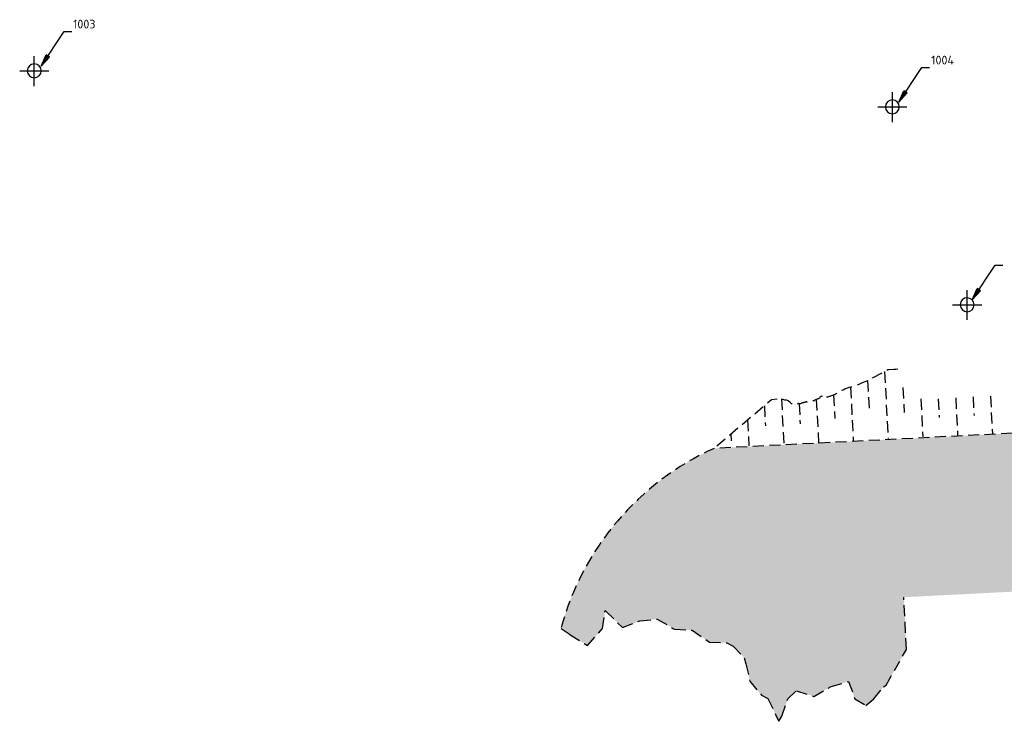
# Model space of a CAD drawing. Header units: metres. Extents: x 2831 to 4656, y -558 to 547.
# Tile 9 of 11: x 4095 to 4378, y -558 to -357. Entities that reach past the tile are written whole.
import ezdxf

# ---------------------------------------------------------------- set-up
doc = ezdxf.new("R2010")
doc.units = ezdxf.units.M
doc.linetypes.add('21 Dredging$0$104 Nieuwe topo$0$HIDDEN2', pattern=[4.7625, 3.175, -1.5875])
for name, color, linetype in [('13 Existing situation$0$Benchmark', 6, 'Continuous'), ('13 Existing situation$0$H000H3-TEXT-025', 7, 'Continuous'), ('21 Dredging$0$HA00BW-HATCH-K253', 253, 'Continuous'), ('21 Dredging$0$HA00L3-HID-025', 7, '21 Dredging$0$104 Nieuwe topo$0$HIDDEN2'), ('H000BW-HATCH-K253', 253, 'Continuous')]:
    doc.layers.add(name, color=color, linetype=linetype)
doc.styles.add('13 Existing situation$0$ISO', font='isocpeur.ttf')
doc.dimstyles.new('13 Existing situation$0$WB-M1000', dxfattribs={"dimtxt": 2.5, "dimasz": 1, "dimexe": 2, "dimexo": 5, "dimgap": 1, "dimtad": 1, "dimzin": 0, "dimtxsty": '13 Existing situation$0$ISO', "dimblk1": '13 Existing situation$0$dimdot', "dimblk2": '13 Existing situation$0$dimdot', "dimsah": 1, "dimcen": 0, "dimdle": 2, "dimclrd": 1, "dimclre": 9, "dimclrt": 256, "dimadec": 0, "dimazin": 0, "dimtp": 1, "dimtfac": 1, "dimtix": 1, "dimtmove": 0, "dimatfit": 3, "dimldrblk": '13 Existing situation$0$dimpijl', "dimfxl": 2, "dimtolj": 1, "dimtzin": 1, "dimarcsym": 0})

# ---------------------------------------------------------------- blocks, each defined once
blk = doc.blocks.new('13 Existing situation$0$dimdot')
at = {"color": 1}
blk.add_line((-1, 0), (1, 0), dxfattribs=at)
at = {"color": 1, "const_width": 0.5}
blk.add_lwpolyline([(-0.25, 0, 1), (0.25, 0, 1)], format="xyb", close=True, dxfattribs=at)
at = {"color": 1}
blk.add_lwpolyline([(0, -2), (0, 2)], dxfattribs=at)
blk = doc.blocks.new('13 Existing situation$0$dimpijl')
at = {"linetype": 'Continuous'}
blk.add_hatch(color=1, dxfattribs=at).paths.add_polyline_path([(0, 0), (-3.5, 0.58), (-3.5, -0.58)])
at = {"color": 1, "linetype": 'Continuous'}
for p, q in [((-3.5, 0.58), (0, 0)), ((-3.5, 0.58), (-3.5, -0.58)), ((0, 0), (-3.5, -0.58))]:
    blk.add_line(p, q, dxfattribs=at)
blk = doc.blocks.new('21 Dredging')
at = {"layer": '21 Dredging$0$HA00BW-HATCH-K253'}
h = blk.add_hatch(dxfattribs=at)
h.set_pattern_fill('DASH', color=244, scale=0.5, angle=315)
edge = h.paths.add_edge_path()
edge.add_line((4283.47, -531.91), (4288.47, -532.21))
edge.add_line((4288.47, -532.21), (4293.46, -535.62))
edge.add_line((4293.46, -535.62), (4298.46, -535.87))
edge.add_line((4298.46, -535.87), (4300.22, -536.83))
edge.add_line((4300.22, -536.83), (4303.45, -540.18))
edge.add_line((4303.45, -540.18), (4303.93, -541.85))
edge.add_line((4303.93, -541.85), (4305.09, -546.85))
edge.add_line((4305.09, -546.85), (4308.42, -550.9))
edge.add_line((4308.42, -550.9), (4310.26, -551.87))
edge.add_line((4310.26, -551.87), (4312.65, -556.88))
edge.add_line((4312.65, -556.88), (4313.41, -558.38))
edge.add_line((4313.41, -558.38), (4314.26, -556.88))
edge.add_line((4314.26, -556.88), (4315.97, -551.88))
edge.add_line((4315.97, -551.88), (4318.43, -549.63))
edge.add_line((4318.43, -549.63), (4323.43, -551.23))
edge.add_line((4323.43, -551.23), (4328.44, -548.4))
edge.add_line((4328.44, -548.4), (4333.42, -546.93))
edge.add_line((4333.42, -546.93), (4333.44, -546.92))
edge.add_line((4333.44, -546.92), (4333.45, -546.93))
edge.add_line((4333.45, -546.93), (4335.24, -551.94))
edge.add_line((4335.24, -551.94), (4338.43, -553.85))
edge.add_line((4338.43, -553.85), (4340.66, -551.95))
edge.add_line((4340.66, -551.95), (4343.44, -548.51))
edge.add_line((4343.44, -548.51), (4344.23, -547.96))
edge.add_line((4344.23, -547.96), (4350.06, -537.72))
edge.add_line((4350.06, -537.72), (4349.29, -522.74))
edge.add_line((4349.29, -522.74), (4533.4, -513.44))
edge.add_line((4533.4, -513.44), (4532.75, -500.45))
edge.add_line((4532.75, -500.45), (4541.6, -500.01))
edge.add_line((4541.6, -500.01), (4543.4, -489.25))
edge.add_line((4543.4, -489.25), (4453.97, -471.96))
edge.add_line((4453.97, -471.96), (4294.82, -480))
edge.add_arc((4327.4, -552.34), 79.34, 114.2443, 164.9213)
edge.add_line((4250.8, -531.7), (4253.45, -533.51))
edge.add_line((4253.45, -533.51), (4258.44, -536.64))
edge.add_line((4258.44, -536.64), (4262.75, -531.73))
edge.add_line((4262.75, -531.73), (4263.42, -526.73))
edge.add_line((4263.42, -526.73), (4263.47, -526.53))
edge.add_line((4263.47, -526.53), (4263.67, -526.73))
edge.add_line((4263.67, -526.73), (4268.46, -531.45))
edge.add_line((4268.46, -531.45), (4273.47, -529.52))
edge.add_line((4273.47, -529.52), (4278.47, -529))
edge.add_line((4278.47, -529), (4283.17, -531.79))
edge.add_line((4283.17, -531.79), (4283.47, -531.91))
h.paths.add_polyline_path([(4383.32, -499.22), (4415.69, -499.31), (4415.69, -496.69), (4383.32, -496.6)], flags=16)
h.paths.add_polyline_path([(4393.43, -496.56), (4404.81, -496.6), (4404.82, -492.78), (4393.44, -492.75)], flags=16)
at = {"layer": '21 Dredging$0$HA00L3-HID-025'}
for p, q in [((4343.79, -457.96), (4344.77, -477.21)), ((4338.91, -460.5), (4339.35, -469.11)), ((4334, -462.41), (4334.79, -477.98)), ((4349.03, -462.5), (4349.4, -469.73)), ((4314.14, -465.79), (4314.79, -478.72)), ((4324.16, -465.93), (4324.8, -478.48)), ((4329.11, -464.65), (4329.45, -471.44)), ((4354.21, -465.78), (4354.76, -476.7)), ((4359.21, -465.73), (4359.48, -471.09)), ((4364.21, -465.47), (4364.75, -476.2)), ((4369.2, -465.22), (4369.47, -470.58)), ((4374.2, -464.97), (4374.74, -475.7)), ((4309.23, -467.78), (4309.52, -473.51)), ((4319.22, -467.17), (4319.51, -472.95)), ((4304.43, -471.85), (4304.8, -479.23)), ((4427.99, -473.27), (4294.82, -480)), ((4299.63, -475.92), (4299.72, -477.83)), ((4283.17, -531.79), (4283.47, -531.91))]:
    blk.add_line(p, q, dxfattribs=at)
at = {"layer": '21 Dredging$0$HA00L3-HID-025', "flags": 128}
blk.add_lwpolyline([(4347.54, -457.3), (4347.01, -457.33), (4346.87, -457.33), (4346.76, -457.34), (4346.75, -457.34), (4346.59, -457.35), (4346.53, -457.35), (4346.41, -457.36), (4344.96, -457.46), (4344.94, -457.46), (4344.94, -457.46), (4344.74, -457.47), (4338.35, -460.79), (4337.36, -461.22), (4336.37, -461.67), (4335.86, -461.9), (4334.61, -462.4), (4334.03, -462.4), (4333.52, -462.53), (4333.35, -462.59), (4332.56, -462.94), (4332.37, -463.01), (4331.84, -463.26), (4331.38, -463.43), (4331.08, -463.56), (4330.56, -463.82), (4330.19, -464.06), (4329.93, -464.27), (4329.93, -464.27), (4329.57, -464.48), (4329.54, -464.49), (4329, -464.68), (4328.96, -464.7), (4328.43, -464.9), (4328.42, -464.9), (4328, -465.08), (4327.82, -465.15), (4327.44, -465.26), (4327.36, -465.28), (4327.17, -465.31), (4327, -465.18), (4326.83, -465.04), (4326.85, -464.99), (4326.66, -464.9), (4326.66, -464.81), (4326.39, -464.85), (4326.05, -464.95), (4326.05, -464.95), (4325.64, -465.12), (4325.57, -465.15), (4325.27, -465.32), (4325.17, -465.45), (4325.07, -465.58), (4325.02, -465.6), (4324.74, -465.75), (4324.62, -465.79), (4324.38, -465.84), (4324.06, -465.97), (4323.88, -466.05), (4323.69, -466.17), (4323.55, -466.28), (4323.44, -466.38), (4323.34, -466.46), (4323.36, -466.39), (4323.3, -466.35), (4323.12, -466.36), (4322.93, -466.38), (4322.61, -466.37), (4322.43, -466.39), (4322.22, -466.44), (4322.11, -466.49), (4321.74, -466.64), (4321.53, -466.71), (4321.46, -466.63), (4321.43, -466.61), (4321.26, -466.64), (4321.04, -466.73), (4320.93, -466.76), (4320.85, -466.79), (4320.67, -466.84), (4320.59, -466.87), (4320.48, -466.9), (4320.16, -466.93), (4319.99, -466.97), (4319.93, -467), (4319.81, -467.07), (4319.76, -467.08), (4319.63, -467.18), (4319.47, -467.22), (4319.33, -467.2), (4319.19, -467.16), (4319.04, -467.16), (4318.89, -467.19), (4318.59, -467.28), (4318.45, -467.26), (4318.29, -467.21), (4318.15, -467.24), (4318.12, -467.28), (4318.08, -467.35), (4318.03, -467.41), (4317.9, -467.43), (4317.89, -467.43), (4317.89, -467.43), (4317.74, -467.4), (4317.69, -467.38), (4317.58, -467.32), (4317.24, -467.23), (4317.07, -467.21), (4316.62, -466.85), (4316.05, -466.36), (4315.87, -466.27), (4315.62, -466.2), (4315.5, -466.15), (4315.36, -466.12), (4315.14, -466.11), (4314.87, -466.03), (4314.6, -465.96), (4314.58, -465.96), (4314.29, -465.86), (4314.25, -465.84), (4313.94, -465.71), (4313.92, -465.7), (4311.24, -466.08), (4294.82, -480)], dxfattribs=at)
at = {"layer": '21 Dredging$0$HA00L3-HID-025'}
blk.add_lwpolyline([(4294.82, -480, 0.224796), (4250.8, -531.7), (4253.45, -533.51), (4258.44, -536.64), (4262.75, -531.73), (4263.42, -526.73), (4263.47, -526.53), (4263.67, -526.73), (4268.46, -531.45), (4273.47, -529.52), (4278.47, -529), (4283.17, -531.79)], format="xyb", dxfattribs=at)
blk.add_lwpolyline([(4283.47, -531.91), (4288.47, -532.21), (4293.46, -535.62), (4298.46, -535.87), (4300.22, -536.83), (4303.45, -540.18), (4303.93, -541.85), (4305.09, -546.85), (4308.42, -550.9), (4310.26, -551.87), (4312.65, -556.88), (4313.41, -558.38), (4314.26, -556.88), (4315.97, -551.88), (4318.43, -549.63), (4323.43, -551.23), (4328.44, -548.4), (4333.42, -546.93), (4333.44, -546.92), (4333.45, -546.93), (4335.24, -551.94), (4338.43, -553.85), (4340.66, -551.95), (4343.44, -548.51), (4344.23, -547.96), (4350.06, -537.72), (4349.29, -522.74)], dxfattribs=at)
blk = doc.blocks.new('*E14')
at = {"layer": '13 Existing situation$0$H000H3-TEXT-025'}
for points in [[(885.53, -80.29, 36.74), (892.1, -70.32, 36.74), (894.31, -70.32, 36.74)], [(1132.01, -89.95, 32.32), (1138.58, -79.98, 32.32), (1140.79, -79.98, 32.32)], [(1153.65, -146.7, -0.58), (1160.22, -136.73, -0.58), (1162.43, -136.73, -0.58)]]:
    blk.add_leader(points, dimstyle='13 Existing situation$0$WB-M1000', dxfattribs=at)
blk = doc.blocks.new('13 Existing situation')
at = {"layer": '13 Existing situation$0$Benchmark', "extrusion": (0.013271, -0.001077, 0.999911)}
for p, q in [((4099.45, -375.96, 38.8), (4099.47, -367.38, 38.8)), ((4095.27, -371.57, 38.86), (4103.64, -371.59, 38.74)), ((4346, -386.3, 34.38), (4346.02, -377.72, 34.38)), ((4341.82, -381.91, 34.44), (4350.19, -381.93, 34.32)), ((4367.49, -443.13, 1.48), (4367.51, -434.55, 1.48)), ((4363.31, -438.74, 1.54), (4371.68, -438.76, 1.42))]:
    blk.add_line(p, q, dxfattribs=at)
for centre in [(4099.46, -371.58, 38.8), (4346.01, -381.92, 34.38), (4367.5, -438.75, 1.48)]:
    blk.add_ellipse(centre, major_axis=(0.01, 2, 0), ratio=0.999693, start_param=4.712389, end_param=10.995574, dxfattribs=at)
at = {"layer": '13 Existing situation$0$H000H3-TEXT-025', "extrusion": (0.013271, -0.001077, 0.999911), "xscale": 1.000304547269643, "yscale": 1.000611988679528, "zscale": 1.000611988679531, "rotation": 359.8446139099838}
blk.add_blockref('*E14', (3214.09, -287.3, 121.79), dxfattribs=at)
at = {"layer": '13 Existing situation$0$H000H3-TEXT-025', "extrusion": (0.013271, -0.001077, 0.999911), "style": '13 Existing situation$0$ISO', "width": 0.999693}
blk.add_text('1003', height=2.502, rotation=359.8446, dxfattribs=at).set_placement((4109.72, -359.29, 93.6))
at = {"layer": '13 Existing situation$0$H000H3-TEXT-025', "extrusion": (0.013271, -0.001077, 0.999911), "style": '13 Existing situation$0$ISO', "oblique": 360, "width": 0.999693}
blk.add_text('1004', height=2.502, rotation=359.8446, dxfattribs=at).set_placement((4356.31, -369.64, 92.47))

msp = doc.modelspace()

# ---------------------------------------------------------------- block references
msp.add_blockref('13 Existing situation', (0, 0))
at = {"layer": 'H000BW-HATCH-K253'}
msp.add_blockref('21 Dredging', (0, 0), dxfattribs=at)

doc.saveas('drawing.dxf')
